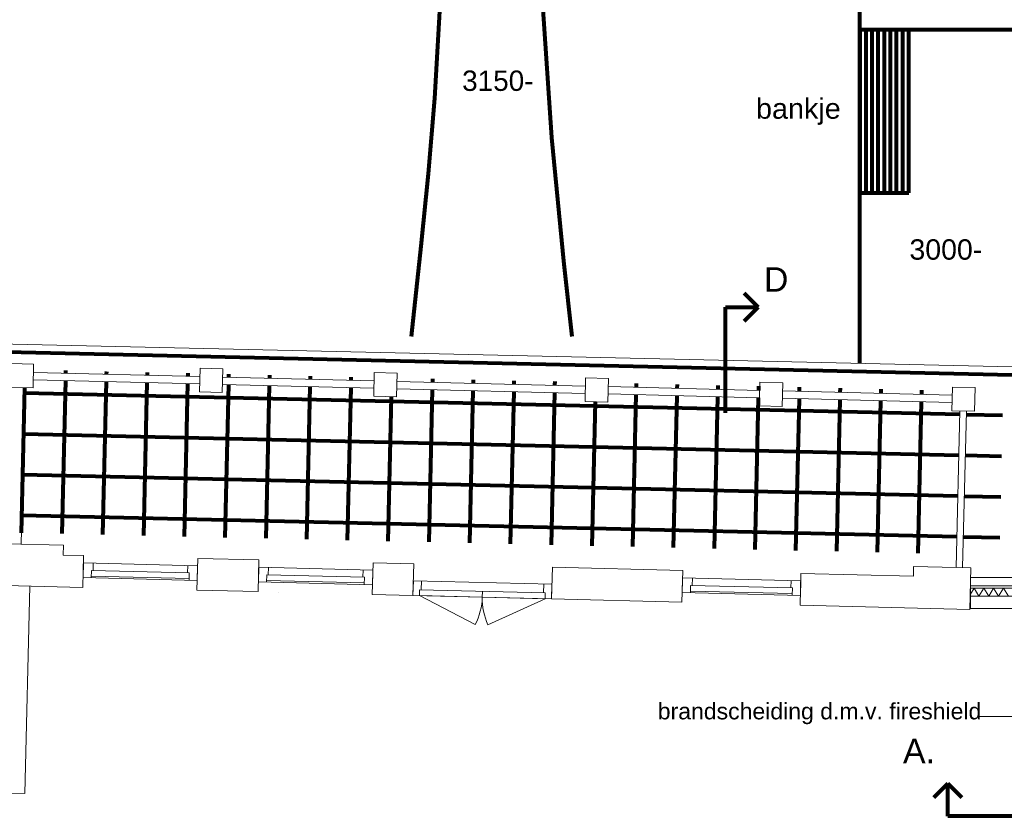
# Model space of a CAD drawing. Header units: millimetres. Extents: x -34570 to 24172, y 36800 to 73669.
# Tile 13 of 91: x -12028 to 47, y 50963 to 60728. Entities that reach past the tile are written whole.
import ezdxf

# ---------------------------------------------------------------- set-up
doc = ezdxf.new("R2010")
doc.units = ezdxf.units.MM
for name, color, linetype, lineweight in [('Algemeen', 253, 'Continuous', 9), ('Algemeen01', 253, 'Continuous', 80), ('B21-BUITENWANDEN_1', 253, 'Continuous', 9), ('B22-BINNENWANDEN_1', 253, 'Continuous', 9), ('B31-WANDOPENING-BUITEN', 253, 'Continuous', 9), ('B32-WANDOPENINGEN-BINNEN_1', 253, 'Continuous', 9), ('K22-BINNENWANDEN_1', 253, 'Continuous', 9), ('K31-WANDOPENING-BUITEN', 253, 'Continuous', 9), ('Standard', 253, 'Continuous', 9)]:
    doc.layers.add(name, color=color, linetype=linetype, lineweight=lineweight)
doc.styles.add('ARIAL', font='arial.ttf')

msp = doc.modelspace()

# ---------------------------------------------------------------- linework, layer by layer
at = {"layer": 'Algemeen'}
msp.add_line((-252.64766, 52184.59296), (149.6868, 52184.59296), dxfattribs=at)
at = {"layer": 'Algemeen01'}
for p, q in [((-1723.51652, 56514.85817), (-1723.51652, 66825.94778)), ((156.53885, 60604.81741), (-1723.51652, 60604.81741)), ((-1123.51652, 60604.81741), (-1723.51652, 60604.81741)), ((-1723.51652, 60604.81741), (-1723.51652, 58604.81741)), ((-1648.51652, 58604.81741), (-1648.51652, 60604.81741)), ((-1573.51652, 58604.81741), (-1573.51652, 60604.81741)), ((-1498.51652, 58604.81741), (-1498.51652, 60604.81741)), ((-1423.51652, 58604.81741), (-1423.51652, 60604.81741)), ((-1348.51652, 58604.81741), (-1348.51652, 60604.81741)), ((-1273.51652, 58604.81741), (-1273.51652, 60604.81741)), ((-1198.51652, 58604.81741), (-1198.51652, 60604.81741)), ((-1123.51652, 58604.81741), (-1123.51652, 60604.81741)), ((-1723.51652, 58604.81741), (-1123.51652, 58604.81741)), ((-2969.86058, 57204.22299), (-3142.54852, 57376.91092)), ((-3372.27679, 55907.60717), (-3372.27679, 57204.22299)), ((-3372.27679, 57204.22299), (-2969.86058, 57204.22299)), ((-2969.86058, 57204.22299), (-3142.54852, 57031.53506)), ((144.17916, 56372.2952), (-12637.98003, 56663.41072)), ((-11464.78685, 56427.62757), (-11465.51781, 56395.53305)), ((-10964.91648, 56416.24295), (-10965.67108, 56383.11042)), ((-10465.04611, 56404.85833), (-10465.82435, 56370.68779)), ((-9965.17573, 56393.47371), (-9965.97761, 56358.26516)), ((-11467.56705, 56305.55618), (-11510.32533, 54428.14608)), ((-10967.72032, 56293.13355), (-11010.45496, 54416.76146)), ((-10467.87358, 56280.71092), (-10510.58459, 54405.37684)), ((-9465.30536, 56382.08909), (-9466.13088, 56345.84253)), ((-8965.43499, 56370.70447), (-8966.28415, 56333.4199)), ((-8465.56461, 56359.31985), (-8466.43742, 56320.99727)), ((-7965.69424, 56347.93523), (-7966.59068, 56308.57464)), ((-6965.95349, 56325.16599), (-6966.89722, 56283.72938)), ((-6466.08312, 56313.78137), (-6467.05048, 56271.30675)), ((-5966.21274, 56302.39675), (-5967.20375, 56258.88412)), ((-5466.34237, 56291.01213), (-5467.35702, 56246.46149)), ((-11969.69071, 56218.00452), (-12010.19571, 54439.5307)), ((-9968.02685, 56268.28829), (-10010.71421, 54393.99222)), ((-9468.18012, 56255.86566), (-9510.84384, 54382.6076)), ((-8968.33338, 56243.44303), (-9010.97347, 54371.22298)), ((-8468.48665, 56231.02041), (-8511.10309, 54359.83836)), ((-7968.63992, 56218.59778), (-8011.23272, 54348.45374)), ((-6968.94645, 56193.75252), (-7011.49197, 54325.6845)), ((-6469.09972, 56181.32989), (-6511.6216, 54314.29988)), ((-5969.25299, 56168.90726), (-6011.75122, 54302.91526)), ((-5469.40625, 56156.48463), (-5511.88085, 54291.53064)), ((-4466.60162, 56268.24289), (-4467.66355, 56221.61623)), ((-3966.73125, 56256.85827), (-3967.81682, 56209.1936)), ((-3466.86088, 56245.47365), (-3467.97009, 56196.77097)), ((-2966.9905, 56234.08903), (-2968.12335, 56184.34834)), ((-2467.12013, 56222.70441), (-2468.27662, 56171.92571)), ((-1967.24976, 56211.31979), (-1968.42989, 56159.50308)), ((-1467.37938, 56199.93517), (-1468.58316, 56147.08045)), ((-967.50901, 56188.55055), (-968.73642, 56134.65782)), ((-498.62393, 55886.80547), (-11971.28286, 56148.09694)), ((-7471.07011, 56106.20086), (-7511.36235, 54337.06912)), ((-4971.83645, 56044.08771), (-5012.01048, 54280.14602)), ((-4469.71279, 56131.63937), (-4512.1401, 54268.7614)), ((-3969.86606, 56119.21674), (-4012.26973, 54257.37678)), ((-3470.01932, 56106.79411), (-3512.39936, 54245.99216)), ((-2970.17259, 56094.37148), (-3012.52898, 54234.60754)), ((-2470.32586, 56081.94885), (-2512.65861, 54223.22292)), ((-1970.47912, 56069.52622), (-2012.78824, 54211.8383)), ((-1470.63239, 56057.10359), (-1512.91786, 54200.45368)), ((-970.78566, 56044.68096), (-1013.04749, 54189.06906)), ((25.6061, 55874.86606), (-418.6445, 55884.98393)), ((-511.04656, 55386.95874), (-11982.66749, 55648.22656)), ((14.22148, 55374.99568), (-431.06713, 55385.13719)), ((-523.46919, 54887.112), (-11994.05211, 55148.35619)), ((2.83686, 54875.12531), (-443.48976, 54885.29046)), ((-535.89182, 54387.26527), (-12005.43673, 54648.48582)), ((-8.54776, 54375.25493), (-455.91239, 54385.44373)), ((-645.0645, 51365.56057), (-817.75243, 51192.87263)), ((-645.0645, 50963.14436), (-645.0645, 51365.56057)), ((-645.0645, 51365.56057), (-472.37657, 51192.87263)), ((651.55132, 50963.14436), (-645.0645, 50963.14436))]:
    msp.add_line(p, q, dxfattribs=at)
for points in [[(-7237.35419, 67634.58154), (-7231.4768, 67489.47832), (-7201.89764, 67128.64705), (-7131.44024, 66481.46226), (-7042.46438, 65618.54424), (-6933.8574, 64375.51184), (-6916.92383, 64139.22925), (-6894.85585, 63794.79156), (-6861.08038, 63101.622), (-6842.04421, 62156.48322), (-6861.23737, 61122.86181), (-6939.82188, 59761.70316), (-7018.64403, 58840.59275), (-7106.63235, 57953.58547), (-7225.59941, 56844.81741)], [(-5258.52115, 67344.3751), (-5305.92469, 66912.919), (-5482.58058, 65187.08167), (-5593.73024, 63718.02621), (-5637.41905, 62598.21569), (-5614.55382, 60918.17978), (-5505.19372, 59284.09212), (-5354.37911, 57731.83254), (-5258.52115, 56844.81741)]]:
    msp.add_lwpolyline(points, dxfattribs=at)
at = {"layer": 'B21-BUITENWANDEN_1'}
for p, q in [((-11491.8253, 54285.53533), (-12191.61073, 54302.92701)), ((-11491.8253, 54285.53533), (-11494.55762, 54165.56618)), ((-11243.82874, 54159.33484), (-11494.55762, 54165.56618)), ((-11253.50906, 53769.82993), (-11243.82874, 54159.33484)), ((-9853.9275, 53735.59884), (-9844.26091, 54124.55155)), ((-9094.49242, 54105.91765), (-9844.26091, 54124.55155)), ((-9104.15166, 53717.26075), (-9094.49242, 54105.91765)), ((-7704.56521, 53683.22687), (-7694.92459, 54071.13436)), ((-7195.07893, 54058.71176), (-7694.92459, 54071.13436)), ((-7204.71955, 53670.80427), (-7195.07893, 54058.71176)), ((-5505.24432, 53628.56742), (-5495.60371, 54016.47491)), ((-3896.09761, 53976.72258), (-5495.60371, 54016.47491)), ((-3905.73823, 53588.81509), (-3896.09761, 53976.72258)), ((-1065.02095, 54026.39923), (-1068.00237, 53906.43627)), ((-365.23703, 54009.00759), (-1065.02095, 54026.39923)), ((-365.23703, 54009.00759), (-376.85035, 53499.09549)), ((-2456.21561, 53551.59134), (-2446.54521, 53940.69703)), ((-1068.00237, 53906.43627), (-2446.54521, 53940.69703)), ((-11253.50906, 53769.82993), (-12203.22307, 53793.05813)), ((-9104.15166, 53717.26075), (-9853.9275, 53735.59884)), ((-376.85035, 53499.09549), (-2456.21561, 53551.59134))]:
    msp.add_line(p, q, dxfattribs=at)
at = {"layer": 'B22-BINNENWANDEN_1'}
for p, q in [((-11903.3126, 53785.72937), (-11965.44639, 51243.06412)), ((-9703.96916, 53731.98516), (-9703.97048, 53731.93118)), ((-8854.22283, 53711.22035), (-8854.2246, 53711.14801)), ((-13140.90668, 51270.33365), (-11965.44639, 51243.06412))]:
    msp.add_line(p, q, dxfattribs=at)
at = {"layer": 'B31-WANDOPENING-BUITEN'}
for p, q in [((-11856.78926, 56505.28815), (-12136.70282, 56512.2448)), ((-11863.99437, 56215.37767), (-11856.78926, 56505.28815)), ((-9818.34349, 56354.59602), (-11859.27378, 56405.31901)), ((-9815.85897, 56454.56515), (-9823.06408, 56164.65467)), ((-9535.9454, 56447.6085), (-9815.85897, 56454.56515)), ((-9535.9454, 56447.6085), (-9543.15051, 56157.69802)), ((-7678.74081, 56401.45162), (-7685.94591, 56111.54114)), ((-7398.82724, 56394.49496), (-7678.74081, 56401.45162)), ((-7398.82724, 56394.49496), (-7406.03235, 56104.58448)), ((-9820.57956, 56264.62381), (-11861.50985, 56315.3468)), ((-7681.22533, 56301.48249), (-9538.42992, 56347.63937)), ((-5089.94366, 56237.08168), (-7401.31176, 56294.52583)), ((-5087.45914, 56337.05081), (-5094.66425, 56047.14033)), ((-4807.54557, 56330.09415), (-5087.45914, 56337.05081)), ((-4807.54557, 56330.09415), (-4814.75068, 56040.18367)), ((-2950.23904, 56283.93474), (-2957.44415, 55994.02426)), ((-2670.32548, 56276.97808), (-2950.23904, 56283.93474)), ((-2670.32548, 56276.97808), (-2677.53059, 55987.0676)), ((-11863.99437, 56215.37767), (-12143.90793, 56222.33432)), ((-9543.15051, 56157.69802), (-9823.06408, 56164.65467)), ((-7683.46139, 56211.51027), (-9540.66599, 56257.66715)), ((-5092.17973, 56147.10946), (-7403.54783, 56204.55361)), ((-2952.72356, 56183.96561), (-4810.03009, 56230.12502)), ((-592.72721, 56125.31291), (-2672.81, 56177.00895)), ((-597.4478, 55935.37156), (-590.24269, 56225.28204)), ((-310.32913, 56218.32538), (-590.24269, 56225.28204)), ((-317.53424, 55928.4149), (-310.32913, 56218.32538)), ((-7406.03235, 56104.58448), (-7685.94591, 56111.54114)), ((-4814.75068, 56040.18367), (-5094.66425, 56047.14033)), ((-2954.95963, 56093.99339), (-4812.26616, 56140.1528)), ((-594.96328, 56035.34069), (-2675.04607, 56087.03673)), ((-2677.53059, 55987.0676), (-2957.44415, 55994.02426)), ((-317.53424, 55928.4149), (-597.4478, 55935.37156)), ((-497.47867, 55932.88704), (-545.18147, 54013.47972)), ((-417.50337, 55930.89942), (-465.20616, 54011.49211)), ((-9846.49697, 54034.57934), (-11246.06481, 54069.36263)), ((-9948.70217, 53947.09164), (-11148.33175, 53976.90589)), ((-7697.16066, 53981.16214), (-9096.72849, 54015.94543)), ((-9850.96911, 53854.6349), (-11250.53695, 53889.41819)), ((-9950.44134, 53877.11325), (-11150.07091, 53906.92749)), ((-7799.36586, 53893.67445), (-8998.99543, 53923.48869)), ((-2448.78128, 53850.72481), (-3898.33368, 53886.75036)), ((-7701.63279, 53801.21771), (-9101.20063, 53836.001)), ((-7801.10502, 53823.69606), (-9000.73459, 53853.5103)), ((-7200.24741, 53850.7487), (-7204.71955, 53670.80427)), ((-5500.77219, 53808.51185), (-7200.24741, 53850.7487)), ((-7123.00508, 53738.79504), (-7124.74425, 53668.81665)), ((-5583.48046, 53700.53342), (-7123.00508, 53738.79504)), ((-7100.27828, 53848.26418), (-7103.01126, 53738.29814)), ((-5600.74132, 53810.99637), (-5603.47429, 53701.03033)), ((-5500.77219, 53808.51185), (-5505.24432, 53628.56742)), ((-2550.98648, 53763.23712), (-3800.60062, 53794.29362)), ((-5505.24432, 53628.56742), (-7204.71955, 53670.80427)), ((-5585.21963, 53630.55503), (-7124.74425, 53668.81665)), ((-6353.24277, 53719.66423), (-6354.98194, 53649.68584)), ((-5583.48046, 53700.53342), (-5585.21963, 53630.55503)), ((-2453.25342, 53670.78038), (-3902.80582, 53706.80593)), ((-2552.72564, 53693.25872), (-3802.33978, 53724.31523))]:
    msp.add_line(p, q, dxfattribs=at)
at = {"layer": 'B32-WANDOPENINGEN-BINNEN_1'}
for p, q in [((-11246.06481, 54069.36263), (-11250.53695, 53889.41819)), ((-11150.56781, 53886.93367), (-11148.33175, 53976.90589)), ((-11128.33792, 53976.40898), (-11126.10185, 54066.3812)), ((-9968.696, 53947.58854), (-9966.45993, 54037.56076)), ((-9846.49697, 54034.57934), (-9850.96911, 53854.6349)), ((-9096.72849, 54015.94543), (-9101.20063, 53836.001)), ((-8979.0016, 53922.99179), (-8976.76553, 54012.96401)), ((-7819.35968, 53894.17135), (-7817.12361, 53984.14357)), ((-7697.16066, 53981.16214), (-7701.63279, 53801.21771)), ((-9950.93824, 53857.11942), (-9948.70217, 53947.09164)), ((-9001.2315, 53833.51648), (-8998.99543, 53923.48869)), ((-7801.60192, 53803.70223), (-7799.36586, 53893.67445)), ((-3898.33368, 53886.75036), (-3902.80582, 53706.80593)), ((-3780.60679, 53793.79672), (-3778.37072, 53883.76894)), ((-3802.83668, 53704.32141), (-3800.60062, 53794.29362)), ((-2570.9803, 53763.73402), (-2568.74424, 53853.70624)), ((-2553.22255, 53673.2649), (-2550.98648, 53763.23712)), ((-2448.78128, 53850.72481), (-2453.25342, 53670.78038))]:
    msp.add_line(p, q, dxfattribs=at)
at = {"layer": 'K22-BINNENWANDEN_1'}
msp.add_line((146.45609, 56472.26927), (-12635.70311, 56763.3848), dxfattribs=at)
at = {"layer": 'K31-WANDOPENING-BUITEN'}
for p, q in [((-11963.9635, 56217.86219), (-12011.66629, 54298.45487)), ((-6441.79595, 53313.1741), (-7124.74425, 53668.81665)), ((-5585.21963, 53630.55503), (-6285.5106, 53310.41044))]:
    msp.add_line(p, q, dxfattribs=at)
for centre, start, end in [((-7124.74425, 53668.81665), 332.491936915, 358.576328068), ((-5585.21963, 53630.55503), 178.576328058, 204.567954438)]:
    msp.add_arc(centre, 770, start, end, dxfattribs=at)
at = {"layer": 'Standard'}
for p, q in [((-1667.24247, 60612.83744), (-1667.24247, 60612.83744)), ((-1359.24247, 60607.83744), (-1359.24247, 60607.83744)), ((-1167.24247, 60612.83744), (-1167.24247, 60612.83744)), ((-1445.24247, 58596.83744), (-1445.24247, 58596.83744)), ((176.53885, 53890.15379), (-367.94394, 53890.15379)), ((-367.94394, 53890.15379), (-367.94394, 53790.15379)), ((-367.94394, 53790.15379), (276.53885, 53790.15379)), ((276.53885, 53790.15379), (-367.94394, 53790.15379)), ((-367.94394, 53790.15379), (-367.94394, 53760.15379)), ((-323.46115, 53760.15379), (-367.94394, 53686.0158)), ((276.53885, 53760.15379), (-367.94394, 53760.15379)), ((-367.94394, 53760.15379), (-367.94394, 53660.15379)), ((-367.94394, 53760.15379), (276.53885, 53760.15379)), ((-263.46115, 53660.15379), (-323.46115, 53760.15379)), ((-203.46115, 53760.15379), (-263.46115, 53660.15379)), ((-143.46115, 53660.15379), (-203.46115, 53760.15379)), ((-83.46115, 53760.15379), (-143.46115, 53660.15379)), ((-23.46115, 53660.15379), (-83.46115, 53760.15379)), ((36.53885, 53760.15379), (-23.46115, 53660.15379)), ((96.53885, 53660.15379), (36.53885, 53760.15379)), ((-7204.71955, 53670.80427), (-7704.56521, 53683.22687)), ((-5505.24432, 53628.56742), (-3905.73823, 53588.81509)), ((-367.94394, 53660.15379), (276.53885, 53660.15379)), ((276.53885, 53660.15379), (-367.94394, 53660.15379)), ((-367.94394, 53660.15379), (-367.94394, 53510.15379)), ((-367.94394, 53510.15379), (276.53885, 53510.15379))]:
    msp.add_line(p, q, dxfattribs=at)

# ---------------------------------------------------------------- texts
at = {"layer": 'Algemeen', "attachment_point": 7, "style": 'ARIAL'}
for s, insert, char_height, width in [('\\W0.98;3150-', (-6601.8494, 59851.70135), 250, 1022.9172357), ('\\W1.01;bankje', (-2997.9421, 59438.6353), 250, 1163.1966319), ('\\W1.00;3000-', (-1116.25998, 57782.64394), 250, 1025.5580357), ('\\W0.99;D', (-2900.66864, 57394.2941), 300, 454.0713587), ('\\W1.01;brandscheiding\\~d.m.v.\\~fireshield', (-4202.64766, 52091.25963), 200, 4050.5498422), ('\\W0.99;A.', (-1195.02123, 51613.95182), 300, 543.0509745)]:
    msp.add_mtext(s, dxfattribs=dict(at, insert=insert, char_height=char_height, width=width))

doc.saveas('drawing.dxf')
